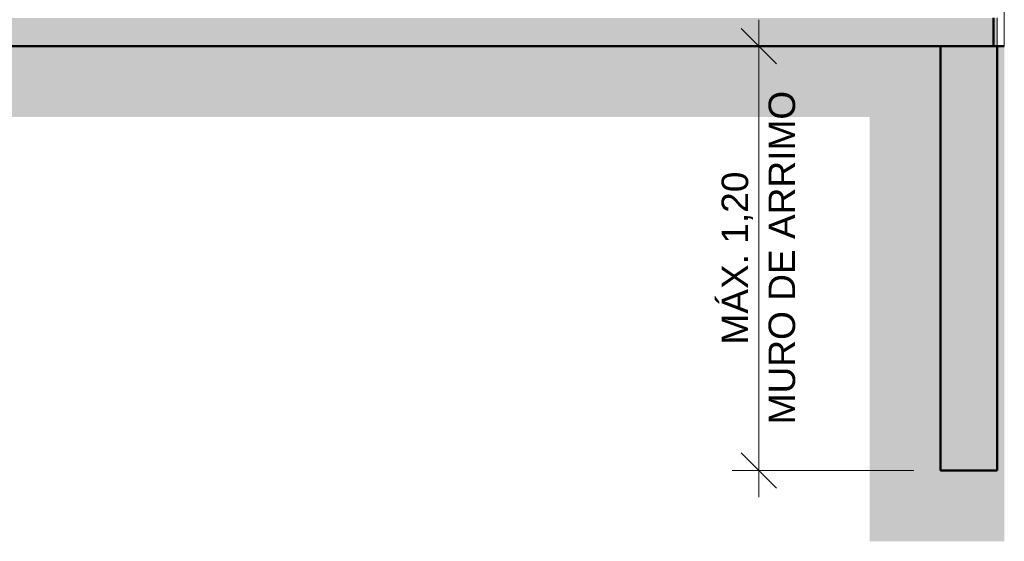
# Model space of a CAD drawing. Header units: metres. Extents: x -28.2 to -1.6, y -1.6 to 5.9.
# Tile 7 of 88: x -21 to -18.2, y -1.6 to -0.1. Entities that reach past the tile are written whole.
import ezdxf

# ---------------------------------------------------------------- set-up
doc = ezdxf.new("R2010")
doc.units = ezdxf.units.M
for name, color, linetype, lineweight in [('A-ANNO-DIMS', 7, 'Continuous', 9), ('A-ANNO-DIMS-50', 7, 'Continuous', 9), ('A-DETL-GENF', 7, 'Continuous', 5), ('A-FLOR', 7, 'Continuous', 5), ('A-FLOR-PATT', 7, 'Continuous', 50), ('I-WALL', 7, 'Continuous', 5)]:
    doc.layers.add(name, color=color, linetype=linetype, lineweight=lineweight)
doc.layers.add('A-DETL', color=7, linetype='Continuous', lineweight=5, true_color=0x00a600)
doc.styles.add('Arial_1', font='arial.ttf', dxfattribs={"height": 0.075})
doc.dimstyles.new('Com_linha__ref__contínua__-_Cor_Vermelha_Arial_1_5mm', dxfattribs={"dimscale": 0.3048, "dimtxt": 0.076519, "dimasz": 0.328084, "dimexe": 0.246063, "dimexo": 0.246063, "dimgap": 0.024606, "dimtad": 1, "dimrnd": 0.01, "dimzin": 0, "dimdsep": 46, "dimtxsty": 'Arial_1', "dimblk1": 'OBLIQUE', "dimblk2": 'OBLIQUE', "dimsah": 1, "dimcen": 0.09, "dimdle": 0.246063, "dimazin": 0, "dimtfac": 1, "dimtdec": 4, "dimtix": 1, "dimtmove": 0, "dimatfit": 3, "dimfxl": 1, "dimtvp": 1, "dimtolj": 1, "dimtzin": 0, "dimarcsym": 2})

# ---------------------------------------------------------------- blocks, each defined once
blk = doc.blocks.new('DIMBLOCK18-CASA 3')
at = {"layer": 'A-ANNO-DIMS-50', "color": 242, "true_color": 0xbd2b2e, "transparency": 16777216}
for p, q in [((-18.9288, -0.075), (-18.9288, -1.425)), ((-18.9288, -0.15), (-18.9788, -0.1)), ((-18.9288, -0.15), (-18.9331, -0.15)), ((-18.9288, -0.15), (-18.8788, -0.2)), ((-18.9288, -0.15), (-18.8538, -0.15)), ((-18.9288, -1.35), (-18.9788, -1.3)), ((-18.9288, -1.35), (-19.0038, -1.35)), ((-18.9288, -1.35), (-18.8788, -1.4)), ((-18.9288, -1.35), (-18.49, -1.35))]:
    blk.add_line(p, q, dxfattribs=at)
at = {"layer": 'A-ANNO-DIMS-50', "color": 0, "transparency": 16777216, "char_height": 0.075, "attachment_point": 1, "rotation": 90, "line_spacing_factor": 0.941778, "style": 'Arial_1'}
for s, insert, width in [('MURO DE ARRIMO', (-18.901, -1.2191), 1.125895), ('MÁX. 1,20', (-19.0337, -0.9937), 0.584844)]:
    blk.add_mtext(s, dxfattribs=dict(at, insert=insert, width=width))
blk = doc.blocks.new('_Oblique')
at = {"color": 0, "linetype": 'ByBlock', "lineweight": -2}
blk.add_line((-0.5, -0.5), (0.5, 0.5), dxfattribs=at)

msp = doc.modelspace()

# ---------------------------------------------------------------- hatches: boundary and pattern name
at = {"layer": 'A-DETL-GENF', "true_color": 0xd2e2c2}
msp.add_hatch(color=254, dxfattribs=at).paths.add_polyline_path([(-18.615, -1.55), (-18.2347, -1.55), (-18.235, -0.15), (-18.255, -0.15), (-18.255, -1.35), (-18.415, -1.35), (-18.415, -0.15), (-28.2189, -0.15), (-28.2189, -0.35), (-18.615, -0.35), (-18.615, -0.6799)])
at = {"layer": 'A-DETL-GENF', "true_color": 0x808080}
msp.add_hatch(color=8, dxfattribs=at).paths.add_polyline_path([(-18.415, -1.35), (-18.255, -1.35), (-18.255, -0.15), (-18.415, -0.15), (-18.415, -0.6799)])
at = {"layer": 'A-FLOR-PATT', "lineweight": 5, "true_color": 0x808080}
h = msp.add_hatch(dxfattribs=at)
h.set_pattern_fill('FP_2', color=8, style=0, pattern_type=2)
h.set_pattern_definition([(0, (-14.575, 2.812), (0.2032, 0.0508), [0.01676, -0.13564, 0.01676, -0.13564, -0.8128]), (0, (-14.575, 2.812), (0.2032, 0.0508), [-0.3048, 0.01676, -0.28804, 0.01676, -0.13564, -0.3556]), (0, (-14.575, 2.812), (0.2032, 0.0508), [-0.762, 0.01676, -0.08484, 0.01676, -0.23724]), (120, (-14.499, 2.838), (-0.1455941, 0.15057636), [0.01676, -0.13564, 0.01676, -0.13564, -0.8128]), (120, (-14.499, 2.838), (-0.1455941, 0.15057636), [-0.3048, 0.01676, -0.28804, 0.01676, -0.13564, -0.3556]), (120, (-14.499, 2.838), (-0.1455941, 0.15057636), [-0.762, 0.01676, -0.08484, 0.01676, -0.23724]), (240, (-14.473, 2.939), (-0.0576059, -0.20137636), [0.01676, -0.13564, 0.01676, -0.13564, -0.8128]), (240, (-14.473, 2.939), (-0.0576059, -0.20137636), [-0.3048, 0.01676, -0.28804, 0.01676, -0.13564, -0.3556]), (240, (-14.473, 2.939), (-0.0576059, -0.20137636), [-0.762, 0.01676, -0.08484, 0.01676, -0.23724])])
h.paths.add_polyline_path([(-18.3907, -0.15), (-18.265, -0.15), (-18.265, -0.07), (-25.245, -0.07), (-25.245, -0.15), (-18.415, -0.15)])
at = {"layer": 'I-WALL', "true_color": 0xdbcc9e}
msp.add_hatch(color=9, dxfattribs=at).paths.add_polyline_path([(-18.255, -0.15), (-18.255, -0.07), (-18.265, -0.07), (-18.265, -0.15)])

# ---------------------------------------------------------------- linework, layer by layer
at = {"layer": 'A-DETL', "color": 7, "lineweight": 50}
for p, q in [((-18.415, -0.15), (-28.2189, -0.15)), ((-18.415, -0.15), (-18.415, -1.35)), ((-18.255, -0.15), (-18.415, -0.15)), ((-18.2347, -0.15), (-18.255, -0.15)), ((-18.255, -1.35), (-18.255, -0.15)), ((-18.415, -1.35), (-18.255, -1.35))]:
    msp.add_line(p, q, dxfattribs=at)
at = {"layer": 'A-FLOR', "lineweight": 50}
msp.add_line((-18.265, -0.15), (-18.265, -0.07), dxfattribs=at)
at = {"layer": 'I-WALL'}
for p, q in [((-18.235, 0.5), (-18.235, -0.15)), ((-18.255, -0.15), (-18.255, -0.07))]:
    msp.add_line(p, q, dxfattribs=at)

# ---------------------------------------------------------------- dimensions: what is measured, and where the dimension line sits
at = {"layer": 'A-ANNO-DIMS', "color": 242, "true_color": 0xbd2b2e}
dim = msp.add_linear_dim(base=(-18.9288, -1.35), p1=(-18.8581, -0.15), p2=(-18.415, -1.35), angle=90, text='<>\\XMURO DE ARRIMO', dimstyle='Com_linha__ref__contínua__-_Cor_Vermelha_Arial_1_5mm', override={"dimpost": 'MÁX.<>', "dimfxl": 1.27918}, dxfattribs=at)
dim.commit()
dim.dimension.update_dxf_attribs({"geometry": 'DIMBLOCK18-CASA 3', "text_midpoint": (-18.9288, -0.75)})

doc.saveas('drawing.dxf')
